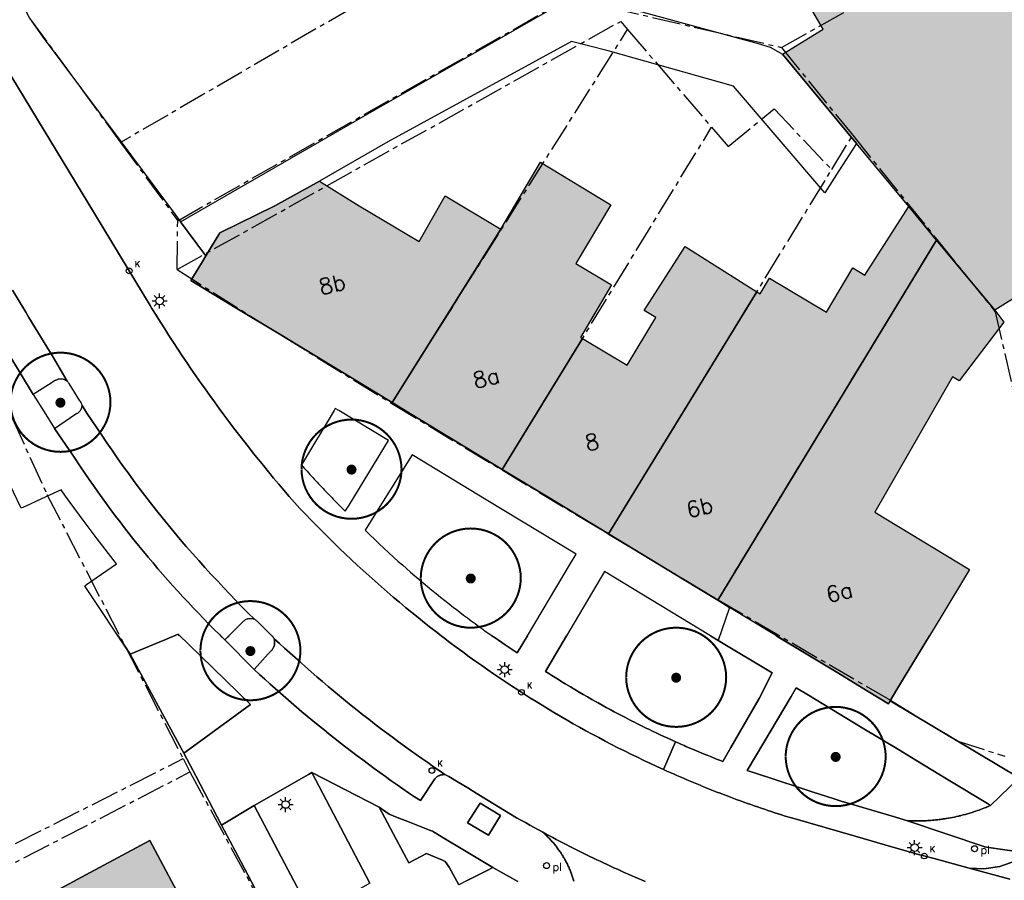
# Model space of a CAD drawing. Header units: metres. Extents: x 202952 to 203755, y 348879 to 349702.
# Tile 39 of 82: x 203237 to 203286, y 349448 to 349491. Entities that reach past the tile are written whole.
import ezdxf
from ezdxf.enums import TextEntityAlignment as Align

# ---------------------------------------------------------------- set-up
doc = ezdxf.new("R2010")
doc.units = ezdxf.units.M
doc.linetypes.add('1-200 CENTER', pattern=[4.28625, 2.8575, -0.47625, 0.47625, -0.47625])
for name, color, linetype in [('bgt.onbegroeidterreindeel', 252, 'Continuous'), ('PH-BEST-BEBOUWING', 1, 'Continuous'), ('PH-BEST-BEBOUWING-ARCERING', 254, 'Continuous'), ('PH-BEST-BEGROEIIING', 252, 'Continuous'), ('PH-BEST-HUISNUMMER', 7, 'Continuous'), ('PH-BEST-KADASTRALE-GRENS', 240, '1-200 CENTER'), ('PH-BEST-KOLK', 8, 'Continuous'), ('PH-BEST-LICHTMAST-HANDHAVENB', 6, 'Continuous'), ('PH-BEST-PAAL', 6, 'Continuous'), ('PH-BEST-WEGDEEL', 253, 'Continuous'), ('PH-INM-BOOM-HANDHAVEN', 96, 'Continuous')]:
    doc.layers.add(name, color=color, linetype=linetype)
doc.styles.add('RDL_MAATVOERING', font='romans.shx')
doc.styles.add('ROMANS', font='romans.shx')

# ---------------------------------------------------------------- blocks, each defined once
blk = doc.blocks.new('*U18')
blk.add_circle((0, 0), 0.142)
at = {"ltscale": 0.05, "style": 'ROMANS'}
blk.add_text('K', height=0.3, dxfattribs=at).set_placement((0.277, 0.195))
blk = doc.blocks.new('Afzetpaal')
blk.add_circle((0, 0), 0.15)
at = {"style": 'RDL_MAATVOERING'}
blk.add_text('pl', height=0.4, dxfattribs=at).set_placement((0.302, -0.254))
blk = doc.blocks.new('Lichtmast 2')
at = {"flags": 128}
for points in [[(-0.5, 0), (-0.25, 0)], [(-0.354, 0.354), (-0.177, 0.177)], [(0, 0.25), (0, 0.5)], [(0.177, 0.177), (0.354, 0.354)], [(0.25, 0), (0.5, 0)], [(-0.354, -0.354), (-0.177, -0.177)], [(0, -0.5), (0, -0.25)], [(0.177, -0.177), (0.354, -0.354)]]:
    blk.add_lwpolyline(points, dxfattribs=at)
blk.add_circle((0, 0), 0.25)
blk = doc.blocks.new('*U15')
at = {"const_width": 0.1}
blk.add_lwpolyline([(-2.5, 0.004, 0.990403), (2.5, 0.03, 0.990403), (-2.5, 0.018)], format="xyb", dxfattribs=at)
at = {"linetype": 'Continuous', "const_width": 0.25}
blk.add_lwpolyline([(-0.125, 0, 1), (0.125, 0, 1)], format="xyb", close=True, dxfattribs=at)

msp = doc.modelspace()

# ---------------------------------------------------------------- hatches: boundary and pattern name
at = {"layer": 'PH-BEST-BEBOUWING-ARCERING'}
for points in [[(203278.607, 349484.593), (203274.903, 349489.058), (203276.939, 349490.322), (203273.662, 349495.922), (203272.496, 349497.914), (203281.234, 349503.066), (203285.692, 349495.755), (203293.706, 349485.925), (203296.053, 349483.045), (203293.081, 349481.179), (203293.189, 349481.07), (203289.248, 349478.601), (203285.517, 349476.263), (203282.61, 349479.768), (203281.217, 349481.446)], [(203260.908, 349468.307), (203256.323, 349471.09), (203255.404, 349471.648), (203260.837, 349480.323), (203262.824, 349483.672), (203266.33, 349481.533), (203264.587, 349478.597), (203266.37, 349477.539), (203264.81, 349474.911), (203264.91, 349474.852)], [(203255.404, 349471.648), (203249.83, 349475.03), (203247.564, 349476.405), (203245.341, 349477.753), (203245.866, 349478.619), (203246.09, 349478.988), (203246.783, 349480.131), (203249.54, 349481.486), (203251.769, 349482.718), (203253.747, 349481.478), (203256.747, 349479.697), (203258.058, 349481.991), (203260.837, 349480.323)], [(203271.674, 349461.774), (203270, 349462.79), (203266.221, 349465.083), (203273.627, 349477.182), (203273.79, 349477.079), (203274.257, 349477.865), (203277.104, 349476.165), (203278.419, 349478.381), (203279.03, 349478.026), (203281.217, 349481.446), (203282.61, 349479.768)], [(203266.221, 349465.083), (203263.201, 349466.916), (203260.908, 349468.307), (203264.91, 349474.852), (203267.155, 349473.519), (203268.575, 349475.911), (203267.989, 349476.259), (203270.041, 349479.445), (203273.627, 349477.182)], [(203272.264, 349461.416), (203271.674, 349461.774), (203282.61, 349479.768), (203285.517, 349476.263), (203285.968, 349475.672), (203283.739, 349472.741), (203283.404, 349472.944), (203279.522, 349466.172), (203284.26, 349463.3), (203282.826, 349460.933), (203281.195, 349458.241), (203280.628, 349457.306), (203280.288, 349456.745), (203280.2, 349456.6), (203279.189, 349457.214), (203277.586, 349458.186)]]:
    msp.add_hatch(color=256, dxfattribs=at).paths.add_polyline_path(points)
msp.add_hatch(color=256, dxfattribs=at).paths.add_polyline_path([(203246.048, 349441.974), (203239.875, 349438.682), (203237.629, 349437.507), (203237.101, 349437.231), (203236.749, 349437.047), (203233.884, 349435.549), (203232.819, 349434.992), (203231.945, 349434.535), (203230.045, 349433.541), (203228.17, 349437.115), (203232.77, 349439.52), (203233.812, 349440.066), (203234.392, 349440.369), (203232.592, 349443.89), (203229.125, 349442.118), (203227.623, 349445.05), (203232.756, 349447.67), (203233.784, 349445.654), (203234.251, 349444.738), (203234.323, 349444.606), (203235.85, 349445.455), (203235.703, 349445.733), (203236.314, 349446.049), (203238, 349446.92), (203240.309, 349448.16), (203243.29, 349449.76), (203245.314, 349445.986), (203245.51, 349445.62), (203245.295, 349445.505), (203244.41, 349445.03), (203245.218, 349443.523)], flags=17)

# ---------------------------------------------------------------- linework, layer by layer
at = {"layer": 'bgt.onbegroeidterreindeel'}
for points in [[(203241.702, 349460), (203242.315, 349459.079), (203244.987, 349454.127), (203245.587, 349452.988), (203246.88, 349450.536), (203247.862, 349448.672), (203249.562, 349445.447), (203255.29, 349434.578), (203251.608, 349431.604), (203248.006, 349438.323), (203246.811, 349440.552), (203246.048, 349441.974), (203245.218, 349443.523), (203244.41, 349445.03), (203245.295, 349445.505), (203245.51, 349445.62), (203245.314, 349445.986), (203243.29, 349449.76), (203240.309, 349448.16), (203238, 349446.92), (203236.314, 349446.049)], [(203294.162, 349460), (203293.519, 349459.385), (203292.505, 349458.414), (203292.12, 349458.046), (203291.323, 349457.283), (203290.511, 349456.505), (203289.987, 349456.004), (203287.829, 349453.938), (203286.732, 349452.891), (203280.288, 349456.745), (203280.628, 349457.306), (203281.195, 349458.241), (203282.261, 349460)]]:
    msp.add_lwpolyline(points, dxfattribs=at)
at = {"layer": 'PH-BEST-BEBOUWING'}
for points in [[(203278.607, 349484.593), (203274.903, 349489.058), (203276.939, 349490.322), (203273.662, 349495.922), (203272.496, 349497.914), (203281.234, 349503.066), (203285.692, 349495.755), (203293.706, 349485.925), (203296.053, 349483.045), (203293.081, 349481.179), (203293.189, 349481.07), (203289.248, 349478.601), (203285.517, 349476.263), (203282.61, 349479.768), (203281.217, 349481.446), (203278.607, 349484.593)], [(203260.908, 349468.307), (203256.323, 349471.09), (203255.404, 349471.648), (203260.837, 349480.323), (203262.824, 349483.672), (203266.33, 349481.533), (203264.587, 349478.597), (203266.37, 349477.539), (203264.81, 349474.911), (203264.91, 349474.852), (203260.908, 349468.307)], [(203255.404, 349471.648), (203249.83, 349475.03), (203247.564, 349476.405), (203245.341, 349477.753), (203245.866, 349478.619), (203246.09, 349478.988), (203246.783, 349480.131), (203249.54, 349481.486), (203251.769, 349482.718), (203253.747, 349481.478), (203256.747, 349479.697), (203258.058, 349481.991), (203260.837, 349480.323), (203255.404, 349471.648)], [(203271.674, 349461.774), (203270, 349462.79), (203266.221, 349465.083), (203273.627, 349477.182), (203273.79, 349477.079), (203274.257, 349477.865), (203277.104, 349476.165), (203278.419, 349478.381), (203279.03, 349478.026), (203281.217, 349481.446), (203282.61, 349479.768), (203271.674, 349461.774)], [(203266.221, 349465.083), (203263.201, 349466.916), (203260.908, 349468.307), (203264.91, 349474.852), (203267.155, 349473.519), (203268.575, 349475.911), (203267.989, 349476.259), (203270.041, 349479.445), (203273.627, 349477.182), (203266.221, 349465.083)], [(203272.264, 349461.416), (203271.674, 349461.774), (203282.61, 349479.768), (203285.517, 349476.263), (203285.968, 349475.672), (203283.739, 349472.741), (203283.404, 349472.944), (203279.522, 349466.172), (203284.26, 349463.3), (203282.826, 349460.933), (203281.195, 349458.241), (203280.628, 349457.306), (203280.288, 349456.745), (203280.2, 349456.6), (203279.189, 349457.214), (203277.586, 349458.186), (203272.264, 349461.416)]]:
    msp.add_lwpolyline(points, close=True, dxfattribs=at)
msp.add_lwpolyline([(203236.314, 349446.049), (203238, 349446.92), (203240.309, 349448.16), (203243.29, 349449.76), (203245.314, 349445.986), (203245.51, 349445.62), (203245.295, 349445.505), (203244.41, 349445.03), (203245.218, 349443.523), (203246.048, 349441.974), (203246.048, 349441.974), (203239.875, 349438.682), (203237.629, 349437.507), (203237.101, 349437.231), (203236.749, 349437.047)], dxfattribs=at)
at = {"layer": 'PH-BEST-BEGROEIIING'}
for points in [[(203242.315, 349459.079), (203244.036, 349459.792), (203244.706, 349460.07), (203245.822, 349458.989), (203248.329, 349456.561), (203245.651, 349454.61), (203244.987, 349454.127), (203242.315, 349459.079)], [(203281.164, 349450.749), (203280.347, 349450.989), (203279.652, 349451.194), (203278.648, 349451.49), (203277.849, 349451.725), (203277.487, 349451.843), (203276.398, 349452.199), (203276.045, 349452.314), (203274.327, 349452.875), (203273.152, 349453.259), (203273.979, 349454.656), (203275.346, 349456.967), (203275.6, 349457.396), (203276.217, 349457.023), (203278.895, 349455.401), (203280.704, 349454.306), (203281.575, 349453.778), (203283.188, 349452.801), (203285.153, 349451.612), (203285.312, 349451.515), (203285.255, 349451.49), (203285.197, 349451.466), (203285.14, 349451.442), (203285.082, 349451.418), (203285.024, 349451.395), (203284.966, 349451.372), (203284.889, 349451.343), (203284.812, 349451.314), (203284.735, 349451.286), (203284.658, 349451.258), (203284.58, 349451.231), (203284.502, 349451.205), (203284.389, 349451.169), (203284.276, 349451.134), (203284.163, 349451.101), (203284.049, 349451.069), (203283.935, 349451.038), (203283.82, 349451.009), (203283.8, 349451.004), (203283.78, 349450.999), (203283.76, 349450.994), (203283.74, 349450.989), (203283.719, 349450.985), (203283.699, 349450.98), (203283.602, 349450.958), (203283.505, 349450.937), (203283.408, 349450.917), (203283.311, 349450.898), (203283.213, 349450.881), (203283.115, 349450.864), (203283.073, 349450.857), (203283.031, 349450.851), (203282.989, 349450.844), (203282.947, 349450.838), (203282.904, 349450.831), (203282.862, 349450.825), (203282.8, 349450.817), (203282.737, 349450.809), (203282.675, 349450.802), (203282.613, 349450.795), (203282.55, 349450.788), (203282.488, 349450.782), (203282.409, 349450.775), (203282.331, 349450.768), (203282.252, 349450.762), (203282.173, 349450.757), (203282.094, 349450.752), (203282.015, 349450.748), (203281.871, 349450.743), (203281.753, 349450.74), (203281.635, 349450.739), (203281.517, 349450.739), (203281.399, 349450.741), (203281.282, 349450.744), (203281.164, 349450.749)], [(203254.292, 349447.628), (203253.381, 349447.112), (203253.222, 349446.095), (203253.276, 349445.784), (203253.753, 349444.907), (203252.398, 349444.13), (203250.189, 349448.318), (203248.504, 349451.512), (203251.226, 349453.063), (203251.388, 349453.156), (203254.292, 349447.628)], [(203257.272, 349450.283), (203257.415, 349450.227), (203257.991, 349449.883), (203259.015, 349449.27), (203260.018, 349448.67), (203260.435, 349448.421), (203260.111, 349448.255), (203259.157, 349447.765), (203258.731, 349447.546), (203258.255, 349448.427), (203258.054, 349448.713), (203257.916, 349448.773), (203257.125, 349449.117), (203256.231, 349448.64), (203255.733, 349449.577), (203254.748, 349451.428), (203255.247, 349451.075), (203255.651, 349450.917), (203256.188, 349450.707), (203257.272, 349450.283)], [(203260.809, 349451.006), (203260.221, 349450.032), (203259.164, 349450.647), (203259.807, 349451.621), (203260.809, 349451.006)]]:
    msp.add_lwpolyline(points, close=True, dxfattribs=at)
for points in [[(203249.388, 349460), (203249.393, 349459.995), (203249.414, 349459.973), (203249.435, 349459.949), (203249.454, 349459.925), (203249.472, 349459.9), (203249.489, 349459.874), (203249.505, 349459.847), (203249.511, 349459.822), (203249.516, 349459.796), (203249.52, 349459.771), (203249.523, 349459.745), (203249.526, 349459.72), (203249.528, 349459.694), (203249.53, 349459.672), (203249.53, 349459.649), (203249.53, 349459.627), (203249.529, 349459.605), (203249.527, 349459.583), (203249.524, 349459.561), (203249.519, 349459.54), (203249.514, 349459.519), (203249.508, 349459.498), (203249.502, 349459.477), (203249.495, 349459.457), (203249.487, 349459.437), (203249.474, 349459.413), (203249.459, 349459.389), (203249.445, 349459.366), (203249.43, 349459.343), (203249.414, 349459.32), (203249.398, 349459.297), (203249.21, 349459.086), (203248.513, 349458.302), (203247.045, 349459.79), (203247.252, 349460)], [(203262.164, 349460), (203261.651, 349459.14), (203261.552, 349459.205), (203261.453, 349459.271), (203261.354, 349459.337), (203261.255, 349459.403), (203261.157, 349459.469), (203261.058, 349459.536), (203260.887, 349459.653), (203260.716, 349459.77), (203260.546, 349459.888), (203260.386, 349460)], [(203271.314, 349460), (203271.702, 349459.765), (203274.387, 349458.138), (203273.742, 349456.863), (203272.323, 349454.406), (203271.924, 349453.714), (203271.77, 349453.774), (203271.615, 349453.835), (203271.461, 349453.896), (203271.307, 349453.958), (203271.153, 349454.02), (203270.999, 349454.082), (203270.619, 349454.24), (203270.081, 349454.469), (203269.995, 349454.506), (203269.908, 349454.544), (203269.822, 349454.582), (203269.736, 349454.62), (203269.65, 349454.658), (203269.564, 349454.697), (203269.53, 349454.712), (203269.497, 349454.727), (203269.463, 349454.742), (203269.43, 349454.757), (203269.396, 349454.773), (203269.363, 349454.788), (203269.172, 349454.875), (203268.981, 349454.962), (203268.791, 349455.051), (203268.601, 349455.14), (203268.411, 349455.231), (203268.222, 349455.322), (203268.124, 349455.369), (203268.027, 349455.417), (203267.929, 349455.465), (203267.832, 349455.513), (203267.734, 349455.561), (203267.637, 349455.61), (203267.514, 349455.672), (203267.391, 349455.734), (203267.268, 349455.797), (203267.145, 349455.86), (203267.023, 349455.923), (203266.9, 349455.987), (203266.698, 349456.093), (203266.497, 349456.2), (203266.296, 349456.308), (203266.096, 349456.417), (203265.896, 349456.526), (203265.696, 349456.637), (203265.598, 349456.692), (203265.383, 349456.813), (203265.169, 349456.936), (203264.955, 349457.059), (203264.742, 349457.184), (203264.53, 349457.309), (203264.318, 349457.436), (203264.052, 349457.597), (203263.886, 349457.699), (203263.72, 349457.802), (203263.555, 349457.905), (203263.39, 349458.009), (203263.225, 349458.113), (203263.061, 349458.218), (203264.118, 349460)]]:
    msp.add_lwpolyline(points, dxfattribs=at)
at = {"layer": 'PH-BEST-KADASTRALE-GRENS', "ltscale": 0.5}
for p, q in [((203274.865, 349489.4), (203285.959, 349495.659)), ((203253.448, 349491.401), (203241.828, 349484.647)), ((203255.379, 349471.608), (203267.168, 349490.3)), ((203267.168, 349490.3), (203271.364, 349485.408)), ((203274.865, 349489.4), (203278.418, 349485.008)), ((203260.893, 349468.282), (203271.364, 349485.408)), ((203277.369, 349483.295), (203278.418, 349485.008)), ((203278.418, 349485.008), (203282.63, 349479.801)), ((203241.828, 349484.647), (203244.685, 349480.738)), ((203266.22, 349465.081), (203277.369, 349483.295)), ((203244.652, 349478.297), (203244.685, 349480.738)), ((203271.687, 349461.795), (203282.63, 349479.801)), ((203255.379, 349471.608), (203260.893, 349468.282)), ((203260.893, 349468.282), (203266.22, 349465.081)), ((203266.22, 349465.081), (203271.687, 349461.795)), ((203244.955, 349453.856), (203245.294, 349453.188)), ((203216.059, 349438.062), (203245.294, 349453.188)), ((203245.294, 349453.188), (203250.173, 349444.204))]:
    msp.add_line(p, q, dxfattribs=at)
for points in [[(203233.109, 349498.768), (203233.805, 349497.563), (203237.28, 349490.87), (203241.828, 349484.647)], [(203244.685, 349480.738), (203264.234, 349491.877), (203274.865, 349489.4)], [(203244.652, 349478.297), (203266.828, 349490.705), (203267.168, 349490.3)], [(203271.364, 349485.408), (203272.19, 349484.442), (203274.486, 349486.329), (203277.369, 349483.295)], [(203282.63, 349479.801), (203285.546, 349476.194), (203290.132, 349455.932)], [(203244.652, 349478.297), (203249.83, 349475.03), (203255.379, 349471.608)], [(203234.056, 349474.353), (203234.628, 349474.764), (203238.147, 349467.062), (203244.955, 349453.856)], [(203271.687, 349461.795), (203280.307, 349456.769), (203283.622, 349454.744), (203286.024, 349453.975)], [(203271.687, 349461.795), (203280.307, 349456.769), (203283.622, 349454.744), (203286.024, 349453.975)], [(203215.699, 349438.849), (203227.623, 349445.05), (203232.756, 349447.67), (203244.955, 349453.856)]]:
    msp.add_lwpolyline(points, dxfattribs=at)
at = {"layer": 'PH-BEST-WEGDEEL'}
for points in [[(203244.778, 349460), (203244.706, 349460.07), (203244.036, 349459.792), (203242.315, 349459.079), (203240.1, 349462.408), (203240.044, 349462.492), (203240.133, 349462.554), (203241.626, 349463.586), (203240.663, 349464.845), (203240.006, 349465.704), (203239.081, 349466.979), (203238.857, 349467.288), (203237.661, 349466.734), (203237.237, 349466.538), (203236.866, 349466.366), (203236.473, 349467.172), (203233.334, 349473.705), (203234.361, 349474.326), (203234.272, 349474.473), (203233.845, 349475.176), (203231.986, 349478.235), (203224.833, 349490.007), (203221.988, 349494.688)], [(203257.845, 349460), (203257.646, 349460.153), (203257.328, 349460.4), (203257.012, 349460.65), (203256.698, 349460.901), (203256.386, 349461.155), (203256.075, 349461.41), (203255.766, 349461.668), (203255.459, 349461.928), (203255.154, 349462.19), (203254.85, 349462.454), (203254.548, 349462.72), (203254.248, 349462.989), (203253.95, 349463.259), (203253.654, 349463.531), (203253.359, 349463.806), (203253.067, 349464.082), (203252.776, 349464.36), (203252.488, 349464.641), (203252.201, 349464.923), (203251.916, 349465.207), (203251.633, 349465.493), (203251.352, 349465.781), (203251.073, 349466.071), (203250.796, 349466.363), (203250.521, 349466.657), (203250.258, 349466.96), (203249.996, 349467.265), (203249.736, 349467.571), (203249.478, 349467.879), (203249.222, 349468.188), (203248.967, 349468.499), (203248.714, 349468.811), (203248.463, 349469.124), (203248.214, 349469.439), (203247.966, 349469.755), (203247.72, 349470.073), (203247.476, 349470.392), (203247.234, 349470.712), (203246.994, 349471.034), (203246.755, 349471.357), (203246.518, 349471.681), (203246.283, 349472.006), (203246.049, 349472.333), (203245.818, 349472.661), (203245.589, 349472.991), (203245.361, 349473.322), (203245.135, 349473.654), (203244.911, 349473.988), (203244.688, 349474.322), (203244.468, 349474.658), (203244.249, 349474.995), (203244.033, 349475.333), (203243.818, 349475.672), (203243.606, 349476.013), (203243.395, 349476.355), (203243.302, 349476.508), (203241.824, 349478.947), (203240.521, 349481.096), (203233.2, 349493.173)], [(203233.2, 349493.173), (203240.521, 349481.096), (203241.824, 349478.947), (203243.302, 349476.508), (203243.395, 349476.355), (203243.606, 349476.013), (203243.818, 349475.672), (203244.033, 349475.333), (203244.249, 349474.995), (203244.468, 349474.658), (203244.688, 349474.322), (203244.911, 349473.988), (203245.135, 349473.654), (203245.361, 349473.322), (203245.589, 349472.991), (203245.818, 349472.661), (203246.049, 349472.333), (203246.283, 349472.006), (203246.518, 349471.681), (203246.755, 349471.357), (203246.994, 349471.034), (203247.234, 349470.712), (203247.476, 349470.392), (203247.72, 349470.073), (203247.966, 349469.755), (203248.214, 349469.439), (203248.463, 349469.124), (203248.714, 349468.811), (203248.967, 349468.499), (203249.222, 349468.188), (203249.478, 349467.879), (203249.736, 349467.571), (203249.996, 349467.265), (203250.258, 349466.96), (203250.521, 349466.657), (203250.796, 349466.363), (203251.073, 349466.071), (203251.352, 349465.781), (203251.633, 349465.493), (203251.916, 349465.207), (203252.201, 349464.923), (203252.488, 349464.641), (203252.776, 349464.36), (203253.067, 349464.082), (203253.359, 349463.806), (203253.654, 349463.531), (203253.95, 349463.259), (203254.248, 349462.989), (203254.548, 349462.72), (203254.85, 349462.454), (203255.154, 349462.19), (203255.459, 349461.928), (203255.766, 349461.668), (203256.075, 349461.41), (203256.386, 349461.155), (203256.698, 349460.901), (203257.012, 349460.65), (203257.328, 349460.4), (203257.646, 349460.153), (203257.845, 349460)], [(203266.239, 349491.629), (203273.694, 349489.591), (203274.293, 349489.421), (203274.903, 349489.058), (203278.607, 349484.593), (203277.732, 349483.23), (203277.025, 349482.129), (203272.462, 349487.458), (203266.203, 349489.224), (203264.366, 349489.694), (203255.179, 349484.687), (203251.769, 349482.718), (203249.54, 349481.486), (203246.783, 349480.131), (203246.09, 349478.988), (203245.646, 349479.584), (203244.827, 349480.683), (203244.827, 349480.683), (203254.624, 349486.328), (203264.489, 349491.986)], [(203237.28, 349490.87), (203237.917, 349489.958), (203241.837, 349484.697), (203244.558, 349481.044), (203244.827, 349480.683), (203245.646, 349479.584), (203246.09, 349478.988), (203245.866, 349478.619), (203245.341, 349477.753), (203247.564, 349476.405), (203249.83, 349475.03), (203255.404, 349471.648), (203256.323, 349471.09), (203260.908, 349468.307), (203263.201, 349466.916), (203266.221, 349465.083), (203270, 349462.79), (203271.674, 349461.774), (203272.264, 349461.416), (203271.702, 349459.765), (203266.021, 349463.209), (203264.118, 349460)], [(203236.42, 349477.266), (203237.093, 349476.163), (203237.247, 349475.91), (203238.459, 349473.924), (203239.152, 349472.723), (203239.135, 349472.735), (203239.118, 349472.747), (203239.1, 349472.758), (203239.082, 349472.768), (203239.063, 349472.777), (203239.044, 349472.786), (203239.028, 349472.792), (203239.012, 349472.798), (203238.996, 349472.803), (203238.979, 349472.808), (203238.963, 349472.813), (203238.946, 349472.817), (203238.922, 349472.82), (203238.897, 349472.822), (203238.873, 349472.824), (203238.848, 349472.825), (203238.824, 349472.826), (203238.799, 349472.827), (203238.778, 349472.825), (203238.758, 349472.822), (203238.737, 349472.818), (203238.717, 349472.813), (203238.697, 349472.808), (203238.677, 349472.802), (203238.657, 349472.795), (203238.638, 349472.787), (203238.619, 349472.778), (203238.6, 349472.769), (203238.582, 349472.759), (203238.564, 349472.748), (203238.229, 349472.536), (203237.468, 349472.055), (203235.601, 349475.115)], [(203249.388, 349460), (203248.65, 349460.73), (203248.629, 349460.747), (203248.608, 349460.764), (203248.586, 349460.779), (203248.564, 349460.794), (203248.541, 349460.807), (203248.517, 349460.82), (203248.205, 349461.13), (203247.896, 349461.443), (203247.589, 349461.758), (203247.285, 349462.076), (203246.983, 349462.396), (203246.684, 349462.718), (203246.364, 349463.061), (203246.048, 349463.406), (203245.734, 349463.754), (203245.423, 349464.105), (203245.115, 349464.459), (203244.81, 349464.815), (203244.508, 349465.174), (203244.209, 349465.535), (203243.913, 349465.899), (203243.62, 349466.265), (203243.331, 349466.634), (203243.045, 349467.005), (203242.762, 349467.379), (203242.482, 349467.755), (203242.205, 349468.133), (203241.931, 349468.514), (203241.661, 349468.897), (203241.394, 349469.282), (203241.139, 349469.647), (203240.887, 349470.015), (203240.638, 349470.384), (203240.392, 349470.755), (203240.148, 349471.128), (203239.908, 349471.503), (203239.904, 349471.527), (203239.898, 349471.551), (203239.891, 349471.574), (203239.883, 349471.597), (203239.873, 349471.619), (203239.862, 349471.64), (203239.851, 349471.657), (203239.84, 349471.673), (203239.83, 349471.69), (203239.82, 349471.707), (203239.81, 349471.724), (203239.8, 349471.741), (203239.26, 349472.601), (203239.243, 349472.622), (203239.226, 349472.643), (203239.208, 349472.664), (203239.19, 349472.684), (203239.171, 349472.704), (203239.152, 349472.723), (203238.459, 349473.924), (203237.247, 349475.91), (203237.093, 349476.163), (203236.42, 349477.266)], [(203235.601, 349475.115), (203237.468, 349472.055), (203238.007, 349471.191), (203238.531, 349470.351), (203239.47, 349468.965), (203239.831, 349468.432), (203240.041, 349468.121), (203240.253, 349467.811), (203240.468, 349467.502), (203240.685, 349467.195), (203240.904, 349466.889), (203241.125, 349466.585), (203241.348, 349466.282), (203241.574, 349465.981), (203241.801, 349465.682), (203242.031, 349465.384), (203242.262, 349465.088), (203242.496, 349464.794), (203242.732, 349464.501), (203242.97, 349464.21), (203243.21, 349463.921), (203243.452, 349463.633), (203243.695, 349463.347), (203243.941, 349463.062), (203244.189, 349462.78), (203244.439, 349462.499), (203244.691, 349462.22), (203244.945, 349461.943), (203245.201, 349461.667), (203245.459, 349461.393), (203245.718, 349461.121), (203245.98, 349460.851), (203246.243, 349460.583), (203246.508, 349460.317), (203246.776, 349460.052), (203246.829, 349460)], [(203262.164, 349460), (203264.317, 349463.613), (203264.594, 349464.078), (203260.101, 349466.795), (203256.395, 349469.036), (203254.871, 349466.591), (203254.048, 349465.27), (203254.281, 349465.042), (203254.516, 349464.816), (203254.753, 349464.592), (203254.991, 349464.369), (203255.231, 349464.148), (203255.472, 349463.928), (203255.707, 349463.716), (203255.911, 349463.535), (203256.116, 349463.354), (203256.322, 349463.175), (203256.529, 349462.997), (203256.737, 349462.819), (203256.946, 349462.643), (203257.17, 349462.456), (203257.384, 349462.279), (203257.599, 349462.104), (203257.815, 349461.93), (203258.032, 349461.757), (203258.25, 349461.585), (203258.469, 349461.415), (203258.594, 349461.319), (203258.783, 349461.174), (203258.973, 349461.03), (203259.163, 349460.887), (203259.354, 349460.745), (203259.546, 349460.603), (203259.738, 349460.463), (203259.788, 349460.427), (203259.838, 349460.39), (203259.888, 349460.354), (203259.938, 349460.318), (203259.988, 349460.283), (203260.038, 349460.247), (203260.207, 349460.127), (203260.376, 349460.007), (203260.386, 349460)], [(203261.676, 349447.712), (203260.435, 349448.421), (203260.018, 349448.67), (203259.015, 349449.27), (203257.991, 349449.883), (203257.415, 349450.227), (203257.272, 349450.283), (203256.188, 349450.707), (203255.651, 349450.917), (203255.247, 349451.075), (203254.748, 349451.428), (203251.388, 349453.156), (203251.226, 349453.063), (203248.504, 349451.512), (203246.88, 349450.536), (203245.587, 349452.988), (203244.987, 349454.127), (203245.651, 349454.61), (203248.329, 349456.561), (203245.822, 349458.989), (203244.706, 349460.07), (203244.036, 349459.792), (203242.315, 349459.079), (203241.702, 349460)], [(203246.829, 349460), (203247.045, 349459.79), (203248.513, 349458.302), (203248.772, 349458.063), (203249.032, 349457.825), (203249.294, 349457.589), (203249.557, 349457.354), (203249.821, 349457.12), (203250.087, 349456.888), (203250.354, 349456.657), (203250.622, 349456.428), (203250.891, 349456.2), (203251.161, 349455.974), (203251.433, 349455.749), (203251.706, 349455.525), (203251.98, 349455.303), (203252.255, 349455.082), (203252.531, 349454.863), (203252.809, 349454.645), (203253.087, 349454.429), (203253.367, 349454.214), (203253.648, 349454.001), (203253.931, 349453.789), (203254.214, 349453.579), (203254.498, 349453.37), (203254.784, 349453.163), (203255.07, 349452.957), (203255.358, 349452.753), (203255.646, 349452.551), (203255.936, 349452.35), (203256.227, 349452.15), (203256.519, 349451.952), (203256.812, 349451.756), (203257.539, 349452.842), (203257.553, 349452.86), (203257.568, 349452.878), (203257.584, 349452.895), (203257.601, 349452.911), (203257.618, 349452.926), (203257.636, 349452.941), (203257.654, 349452.955), (203257.673, 349452.968), (203257.693, 349452.98), (203257.713, 349452.991), (203257.734, 349453.002), (203257.755, 349453.011), (203257.777, 349453.019), (203257.799, 349453.027), (203257.821, 349453.033), (203257.844, 349453.038), (203257.867, 349453.043), (203257.89, 349453.046), (203257.915, 349453.05), (203257.939, 349453.054), (203257.964, 349453.056), (203257.989, 349453.057), (203258.014, 349453.057), (203258.039, 349453.056), (203258.074, 349453.045), (203258.108, 349453.032), (203258.141, 349453.017), (203258.174, 349453.001), (203258.206, 349452.983), (203258.237, 349452.963), (203258.695, 349452.684), (203259.18, 349452.389), (203259.601, 349452.133), (203261.623, 349450.904), (203261.84, 349450.78), (203262.058, 349450.656), (203262.277, 349450.534), (203262.496, 349450.413), (203262.716, 349450.292), (203262.936, 349450.173), (203262.976, 349450.137), (203263.015, 349450.101), (203263.054, 349450.065), (203263.093, 349450.028), (203263.131, 349449.991), (203263.169, 349449.954), (203263.207, 349449.916), (203263.244, 349449.878), (203263.281, 349449.839), (203263.317, 349449.8), (203263.353, 349449.761), (203263.388, 349449.721), (203263.424, 349449.681), (203263.459, 349449.641), (203263.493, 349449.6), (203263.527, 349449.559), (203263.56, 349449.517), (203263.593, 349449.475), (203263.625, 349449.433), (203263.657, 349449.39), (203263.689, 349449.347), (203263.72, 349449.304), (203263.751, 349449.261), (203263.782, 349449.217), (203263.812, 349449.173), (203263.841, 349449.129), (203263.87, 349449.084), (203263.899, 349449.039), (203263.927, 349448.994), (203263.955, 349448.948), (203263.982, 349448.902), (203264.009, 349448.856), (203264.035, 349448.81), (203264.061, 349448.763), (203264.086, 349448.716), (203264.111, 349448.669), (203264.135, 349448.622), (203264.159, 349448.574), (203264.182, 349448.526), (203264.205, 349448.478), (203264.227, 349448.43), (203264.249, 349448.381), (203264.271, 349448.332), (203264.292, 349448.283), (203264.312, 349448.234), (203264.332, 349448.185), (203264.351, 349448.135), (203264.37, 349448.085), (203264.388, 349448.035), (203264.406, 349447.984), (203264.423, 349447.934), (203264.44, 349447.883), (203264.456, 349447.833), (203264.472, 349447.782), (203264.487, 349447.731)], [(203268.039, 349447.716), (203267.865, 349447.79), (203267.691, 349447.865), (203267.518, 349447.94), (203267.345, 349448.016), (203267.172, 349448.092), (203267, 349448.169), (203266.828, 349448.247), (203266.656, 349448.325), (203266.484, 349448.403), (203266.312, 349448.482), (203266.141, 349448.561), (203265.97, 349448.641), (203265.799, 349448.722), (203265.629, 349448.803), (203265.459, 349448.885), (203265.289, 349448.967), (203265.119, 349449.05), (203264.949, 349449.133), (203264.78, 349449.217), (203264.611, 349449.301), (203264.442, 349449.386), (203264.274, 349449.471), (203264.106, 349449.557), (203263.938, 349449.643), (203263.77, 349449.73), (203263.603, 349449.818), (203263.436, 349449.906), (203263.269, 349449.995), (203263.102, 349450.084), (203262.936, 349450.173), (203262.716, 349450.292), (203262.496, 349450.413), (203262.277, 349450.534), (203262.058, 349450.656), (203261.84, 349450.78), (203261.623, 349450.904), (203259.601, 349452.133), (203259.18, 349452.389), (203258.695, 349452.684), (203258.237, 349452.963), (203258.206, 349452.983), (203258.174, 349453.001), (203258.141, 349453.017), (203258.108, 349453.032), (203258.074, 349453.045), (203258.039, 349453.056), (203257.751, 349453.254), (203257.464, 349453.453), (203257.178, 349453.654), (203256.893, 349453.856), (203256.61, 349454.06), (203256.327, 349454.266), (203256.024, 349454.483), (203255.722, 349454.702), (203255.421, 349454.922), (203255.122, 349455.144), (203254.824, 349455.368), (203254.527, 349455.594), (203254.232, 349455.822), (203253.938, 349456.051), (203253.646, 349456.282), (203253.355, 349456.515), (203253.065, 349456.75), (203252.777, 349456.987), (203252.49, 349457.225), (203252.205, 349457.465), (203251.921, 349457.707), (203251.639, 349457.951), (203251.358, 349458.196), (203251.079, 349458.443), (203250.813, 349458.673), (203250.549, 349458.905), (203250.286, 349459.138), (203250.024, 349459.373), (203249.764, 349459.609), (203249.505, 349459.847), (203249.489, 349459.874), (203249.472, 349459.9), (203249.454, 349459.925), (203249.435, 349459.949), (203249.414, 349459.973), (203249.393, 349459.995), (203249.388, 349460)], [(203264.118, 349460), (203263.061, 349458.218), (203263.225, 349458.113), (203263.39, 349458.009), (203263.555, 349457.905), (203263.72, 349457.802), (203263.886, 349457.699), (203264.052, 349457.597), (203264.318, 349457.436), (203264.53, 349457.309), (203264.742, 349457.184), (203264.955, 349457.059), (203265.169, 349456.936), (203265.383, 349456.813), (203265.598, 349456.692), (203265.696, 349456.637), (203265.896, 349456.526), (203266.096, 349456.417), (203266.296, 349456.308), (203266.497, 349456.2), (203266.698, 349456.093), (203266.9, 349455.987), (203267.023, 349455.923), (203267.145, 349455.86), (203267.268, 349455.797), (203267.391, 349455.734), (203267.514, 349455.672), (203267.637, 349455.61), (203267.734, 349455.561), (203267.832, 349455.513), (203267.929, 349455.465), (203268.027, 349455.417), (203268.124, 349455.369), (203268.222, 349455.322), (203268.411, 349455.231), (203268.601, 349455.14), (203268.791, 349455.051), (203268.981, 349454.962), (203269.172, 349454.875), (203269.363, 349454.788), (203269.396, 349454.773), (203269.43, 349454.757), (203269.463, 349454.742), (203269.497, 349454.727), (203269.53, 349454.712), (203269.564, 349454.697), (203268.966, 349453.308), (203268.637, 349453.458), (203268.309, 349453.61), (203267.982, 349453.764), (203267.656, 349453.92), (203267.331, 349454.079), (203267.007, 349454.24), (203266.684, 349454.403), (203266.363, 349454.568), (203266.042, 349454.735), (203265.723, 349454.904), (203265.404, 349455.075), (203265.087, 349455.248), (203264.771, 349455.424), (203264.456, 349455.601), (203264.142, 349455.781), (203263.829, 349455.963), (203263.518, 349456.146), (203263.208, 349456.332), (203262.899, 349456.52), (203262.591, 349456.709), (203262.285, 349456.901), (203261.98, 349457.095), (203261.676, 349457.291), (203261.374, 349457.489), (203261.073, 349457.689), (203260.773, 349457.89), (203260.474, 349458.094), (203260.177, 349458.3), (203259.881, 349458.507), (203259.586, 349458.717), (203259.258, 349458.951), (203258.932, 349459.187), (203258.608, 349459.425), (203258.286, 349459.665), (203257.965, 349459.908), (203257.845, 349460)], [(203257.845, 349460), (203257.965, 349459.908), (203258.286, 349459.665), (203258.608, 349459.425), (203258.932, 349459.187), (203259.258, 349458.951), (203259.586, 349458.717), (203259.881, 349458.507), (203260.177, 349458.3), (203260.474, 349458.094), (203260.773, 349457.89), (203261.073, 349457.689), (203261.374, 349457.489), (203261.676, 349457.291), (203261.98, 349457.095), (203262.285, 349456.901), (203262.591, 349456.709), (203262.899, 349456.52), (203263.208, 349456.332), (203263.518, 349456.146), (203263.829, 349455.963), (203264.142, 349455.781), (203264.456, 349455.601), (203264.771, 349455.424), (203265.087, 349455.248), (203265.404, 349455.075), (203265.723, 349454.904), (203266.042, 349454.735), (203266.363, 349454.568), (203266.684, 349454.403), (203267.007, 349454.24), (203267.331, 349454.079), (203267.656, 349453.92), (203267.982, 349453.764), (203268.309, 349453.61), (203268.637, 349453.458), (203268.966, 349453.308), (203269.131, 349453.234), (203269.296, 349453.16), (203269.461, 349453.087), (203269.626, 349453.014), (203269.792, 349452.942), (203269.958, 349452.871), (203270.124, 349452.8), (203270.291, 349452.73), (203270.458, 349452.66), (203270.625, 349452.591), (203270.792, 349452.522), (203270.959, 349452.453), (203271.127, 349452.385), (203271.295, 349452.318), (203271.463, 349452.252), (203271.631, 349452.186), (203271.8, 349452.121), (203271.969, 349452.056), (203272.138, 349451.992), (203272.307, 349451.928), (203272.476, 349451.865), (203272.645, 349451.802), (203272.815, 349451.74), (203272.985, 349451.678), (203273.155, 349451.617), (203273.325, 349451.557), (203273.496, 349451.497), (203273.667, 349451.438), (203273.838, 349451.379), (203274.009, 349451.321), (203274.18, 349451.263), (203274.352, 349451.206), (203274.524, 349451.15), (203274.696, 349451.094), (203274.868, 349451.039), (203275.04, 349450.984), (203275.425, 349450.873), (203278.543, 349449.977), (203280.427, 349449.435), (203281.77, 349449.049), (203282.485, 349448.856), (203284.235, 349448.384), (203286.273, 349447.835)], [(203260.386, 349460), (203260.546, 349459.888), (203260.716, 349459.77), (203260.887, 349459.653), (203261.058, 349459.536), (203261.157, 349459.469), (203261.255, 349459.403), (203261.354, 349459.337), (203261.453, 349459.271), (203261.552, 349459.205), (203261.651, 349459.14), (203262.164, 349460)], [(203286.58, 349448.739), (203285.777, 349448.464), (203284.976, 349448.352), (203284.235, 349448.384), (203282.485, 349448.856), (203281.77, 349449.049), (203280.427, 349449.435), (203278.543, 349449.977), (203275.425, 349450.873), (203275.04, 349450.984), (203274.868, 349451.039), (203274.696, 349451.094), (203274.524, 349451.15), (203274.352, 349451.206), (203274.18, 349451.263), (203274.009, 349451.321), (203273.838, 349451.379), (203273.667, 349451.438), (203273.496, 349451.497), (203273.325, 349451.557), (203273.155, 349451.617), (203272.985, 349451.678), (203272.815, 349451.74), (203272.645, 349451.802), (203272.476, 349451.865), (203272.307, 349451.928), (203272.138, 349451.992), (203271.969, 349452.056), (203271.8, 349452.121), (203271.631, 349452.186), (203271.463, 349452.252), (203271.295, 349452.318), (203271.127, 349452.385), (203270.959, 349452.453), (203270.792, 349452.522), (203270.625, 349452.591), (203270.458, 349452.66), (203270.291, 349452.73), (203270.124, 349452.8), (203269.958, 349452.871), (203269.792, 349452.942), (203269.626, 349453.014), (203269.461, 349453.087), (203269.296, 349453.16), (203269.131, 349453.234), (203268.966, 349453.308), (203269.564, 349454.697), (203269.65, 349454.658), (203269.736, 349454.62), (203269.822, 349454.582), (203269.908, 349454.544), (203269.995, 349454.506), (203270.081, 349454.469), (203270.619, 349454.24), (203270.999, 349454.082), (203271.153, 349454.02), (203271.307, 349453.958), (203271.461, 349453.896), (203271.615, 349453.835), (203271.77, 349453.774), (203271.924, 349453.714), (203272.323, 349454.406), (203273.742, 349456.863), (203274.387, 349458.138), (203271.702, 349459.765), (203271.782, 349460)], [(203274.597, 349460), (203277.586, 349458.186), (203279.189, 349457.214), (203280.2, 349456.6), (203280.288, 349456.745), (203286.732, 349452.891), (203285.312, 349451.515), (203285.153, 349451.612), (203283.188, 349452.801), (203281.575, 349453.778), (203280.704, 349454.306), (203278.895, 349455.401), (203276.217, 349457.023), (203275.6, 349457.396), (203275.346, 349456.967), (203273.979, 349454.656), (203273.152, 349453.259), (203274.327, 349452.875), (203276.045, 349452.314), (203276.398, 349452.199), (203277.487, 349451.843), (203277.849, 349451.725), (203278.648, 349451.49), (203279.652, 349451.194), (203280.347, 349450.989), (203281.164, 349450.749), (203285.023, 349449.45), (203285.01, 349449.445), (203284.997, 349449.441), (203287.287, 349449.111)], [(203254.292, 349447.628), (203251.388, 349453.156), (203254.748, 349451.428), (203255.733, 349449.577), (203256.231, 349448.64), (203257.125, 349449.117), (203257.916, 349448.773), (203258.054, 349448.713), (203258.255, 349448.427), (203258.731, 349447.546)], [(203287.287, 349449.111), (203284.997, 349449.441), (203285.01, 349449.445), (203285.023, 349449.45), (203281.164, 349450.749), (203281.282, 349450.744), (203281.399, 349450.741), (203281.517, 349450.739), (203281.635, 349450.739), (203281.753, 349450.74), (203281.871, 349450.743), (203282.015, 349450.748), (203282.094, 349450.752), (203282.173, 349450.757), (203282.252, 349450.762), (203282.331, 349450.768), (203282.409, 349450.775), (203282.488, 349450.782), (203282.55, 349450.788), (203282.613, 349450.795), (203282.675, 349450.802), (203282.737, 349450.809), (203282.8, 349450.817), (203282.862, 349450.825), (203282.904, 349450.831), (203282.947, 349450.838), (203282.989, 349450.844), (203283.031, 349450.851), (203283.073, 349450.857), (203283.115, 349450.864), (203283.213, 349450.881), (203283.311, 349450.898), (203283.408, 349450.917), (203283.505, 349450.937), (203283.602, 349450.958), (203283.699, 349450.98), (203283.719, 349450.985), (203283.74, 349450.989), (203283.76, 349450.994), (203283.78, 349450.999), (203283.8, 349451.004), (203283.82, 349451.009), (203283.935, 349451.038), (203284.049, 349451.069), (203284.163, 349451.101), (203284.276, 349451.134), (203284.389, 349451.169), (203284.502, 349451.205), (203284.58, 349451.231), (203284.658, 349451.258), (203284.735, 349451.286), (203284.812, 349451.314), (203284.889, 349451.343), (203284.966, 349451.372), (203285.024, 349451.395), (203285.082, 349451.418), (203285.14, 349451.442), (203285.197, 349451.466), (203285.255, 349451.49), (203285.312, 349451.515), (203286.732, 349452.891)], [(203249.562, 349445.447), (203247.862, 349448.672), (203246.88, 349450.536), (203248.504, 349451.512), (203248.504, 349451.512), (203250.189, 349448.318), (203252.398, 349444.13)], [(203264.487, 349447.731), (203264.472, 349447.782), (203264.456, 349447.833), (203264.44, 349447.883), (203264.423, 349447.934), (203264.406, 349447.984), (203264.388, 349448.035), (203264.37, 349448.085), (203264.351, 349448.135), (203264.332, 349448.185), (203264.312, 349448.234), (203264.292, 349448.283), (203264.271, 349448.332), (203264.249, 349448.381), (203264.227, 349448.43), (203264.205, 349448.478), (203264.182, 349448.526), (203264.159, 349448.574), (203264.135, 349448.622), (203264.111, 349448.669), (203264.086, 349448.716), (203264.061, 349448.763), (203264.035, 349448.81), (203264.009, 349448.856), (203263.982, 349448.902), (203263.955, 349448.948), (203263.927, 349448.994), (203263.899, 349449.039), (203263.87, 349449.084), (203263.841, 349449.129), (203263.812, 349449.173), (203263.782, 349449.217), (203263.751, 349449.261), (203263.72, 349449.304), (203263.689, 349449.347), (203263.657, 349449.39), (203263.625, 349449.433), (203263.593, 349449.475), (203263.56, 349449.517), (203263.527, 349449.559), (203263.493, 349449.6), (203263.459, 349449.641), (203263.424, 349449.681), (203263.388, 349449.721), (203263.353, 349449.761), (203263.317, 349449.8), (203263.281, 349449.839), (203263.244, 349449.878), (203263.207, 349449.916), (203263.169, 349449.954), (203263.131, 349449.991), (203263.093, 349450.028), (203263.054, 349450.065), (203263.015, 349450.101), (203262.976, 349450.137), (203262.936, 349450.173), (203263.102, 349450.084), (203263.269, 349449.995), (203263.436, 349449.906), (203263.603, 349449.818), (203263.77, 349449.73), (203263.938, 349449.643), (203264.106, 349449.557), (203264.274, 349449.471), (203264.442, 349449.386), (203264.611, 349449.301), (203264.78, 349449.217), (203264.949, 349449.133), (203265.119, 349449.05), (203265.289, 349448.967), (203265.459, 349448.885), (203265.629, 349448.803), (203265.799, 349448.722), (203265.97, 349448.641), (203266.141, 349448.561), (203266.312, 349448.482), (203266.484, 349448.403), (203266.656, 349448.325), (203266.828, 349448.247), (203267, 349448.169), (203267.172, 349448.092), (203267.345, 349448.016), (203267.518, 349447.94), (203267.691, 349447.865), (203267.865, 349447.79), (203268.039, 349447.716)], [(203259.157, 349447.765), (203260.111, 349448.255), (203260.435, 349448.421), (203261.676, 349447.712)], [(203286.273, 349447.835), (203284.235, 349448.384), (203284.976, 349448.352), (203285.777, 349448.464), (203286.58, 349448.739)]]:
    msp.add_lwpolyline(points, dxfattribs=at)
for points in [[(203238.531, 349470.351), (203239.601, 349471.095), (203239.623, 349471.102), (203239.644, 349471.11), (203239.665, 349471.119), (203239.685, 349471.129), (203239.705, 349471.141), (203239.724, 349471.154), (203239.742, 349471.168), (203239.759, 349471.182), (203239.776, 349471.198), (203239.792, 349471.215), (203239.806, 349471.232), (203239.82, 349471.25), (203239.832, 349471.268), (203239.844, 349471.287), (203239.854, 349471.307), (203239.863, 349471.328), (203239.871, 349471.349), (203239.878, 349471.37), (203239.886, 349471.391), (203239.892, 349471.413), (203239.898, 349471.435), (203239.902, 349471.457), (203239.906, 349471.48), (203239.908, 349471.503), (203240.148, 349471.128), (203240.392, 349470.755), (203240.638, 349470.384), (203240.887, 349470.015), (203241.139, 349469.647), (203241.394, 349469.282), (203241.661, 349468.897), (203241.931, 349468.514), (203242.205, 349468.133), (203242.482, 349467.755), (203242.762, 349467.379), (203243.045, 349467.005), (203243.331, 349466.634), (203243.62, 349466.265), (203243.913, 349465.899), (203244.209, 349465.535), (203244.508, 349465.174), (203244.81, 349464.815), (203245.115, 349464.459), (203245.423, 349464.105), (203245.734, 349463.754), (203246.048, 349463.406), (203246.364, 349463.061), (203246.684, 349462.718), (203246.983, 349462.396), (203247.285, 349462.076), (203247.589, 349461.758), (203247.896, 349461.443), (203248.205, 349461.13), (203248.517, 349460.82), (203248.497, 349460.826), (203248.476, 349460.831), (203248.456, 349460.836), (203248.435, 349460.84), (203248.414, 349460.844), (203248.393, 349460.847), (203248.361, 349460.848), (203248.33, 349460.848), (203248.298, 349460.848), (203248.266, 349460.847), (203248.235, 349460.845), (203248.203, 349460.842), (203248.179, 349460.836), (203248.155, 349460.829), (203248.132, 349460.821), (203248.109, 349460.812), (203248.086, 349460.802), (203248.064, 349460.791), (203248.042, 349460.776), (203248.02, 349460.761), (203247.999, 349460.745), (203247.978, 349460.729), (203247.957, 349460.712), (203247.936, 349460.695), (203247.045, 349459.79), (203246.776, 349460.052), (203246.508, 349460.317), (203246.243, 349460.583), (203245.98, 349460.851), (203245.718, 349461.121), (203245.459, 349461.393), (203245.201, 349461.667), (203244.945, 349461.943), (203244.691, 349462.22), (203244.439, 349462.499), (203244.189, 349462.78), (203243.941, 349463.062), (203243.695, 349463.347), (203243.452, 349463.633), (203243.21, 349463.921), (203242.97, 349464.21), (203242.732, 349464.501), (203242.496, 349464.794), (203242.262, 349465.088), (203242.031, 349465.384), (203241.801, 349465.682), (203241.574, 349465.981), (203241.348, 349466.282), (203241.125, 349466.585), (203240.904, 349466.889), (203240.685, 349467.195), (203240.468, 349467.502), (203240.253, 349467.811), (203240.041, 349468.121), (203239.831, 349468.432), (203239.47, 349468.965), (203238.531, 349470.351)], [(203252.504, 349471.258), (203250.869, 349468.532), (203250.939, 349468.453), (203251.01, 349468.374), (203251.081, 349468.295), (203251.152, 349468.216), (203251.223, 349468.138), (203251.295, 349468.059), (203251.367, 349467.981), (203251.439, 349467.902), (203251.511, 349467.824), (203251.583, 349467.746), (203251.656, 349467.668), (203251.728, 349467.59), (203251.801, 349467.513), (203251.874, 349467.435), (203251.947, 349467.358), (203252.02, 349467.281), (203252.093, 349467.205), (203252.167, 349467.128), (203252.24, 349467.052), (203252.314, 349466.975), (203252.388, 349466.899), (203252.462, 349466.823), (203252.536, 349466.747), (203252.611, 349466.671), (203252.685, 349466.596), (203252.76, 349466.52), (203252.835, 349466.445), (203252.91, 349466.37), (203252.986, 349466.295), (203253.061, 349466.22), (203253.25, 349466.528), (203255.223, 349469.747), (203252.731, 349471.248), (203252.56, 349471.351), (203252.504, 349471.258)], [(203248.513, 349458.302), (203249.21, 349459.086), (203249.398, 349459.297), (203249.414, 349459.32), (203249.43, 349459.343), (203249.445, 349459.366), (203249.459, 349459.389), (203249.474, 349459.413), (203249.487, 349459.437), (203249.495, 349459.457), (203249.502, 349459.477), (203249.508, 349459.498), (203249.514, 349459.519), (203249.519, 349459.54), (203249.524, 349459.561), (203249.527, 349459.583), (203249.529, 349459.605), (203249.53, 349459.627), (203249.53, 349459.649), (203249.53, 349459.672), (203249.528, 349459.694), (203249.526, 349459.72), (203249.523, 349459.745), (203249.52, 349459.771), (203249.516, 349459.796), (203249.511, 349459.822), (203249.505, 349459.847), (203249.764, 349459.609), (203250.024, 349459.373), (203250.286, 349459.138), (203250.549, 349458.905), (203250.813, 349458.673), (203251.079, 349458.443), (203251.358, 349458.196), (203251.639, 349457.951), (203251.921, 349457.707), (203252.205, 349457.465), (203252.49, 349457.225), (203252.777, 349456.987), (203253.065, 349456.75), (203253.355, 349456.515), (203253.646, 349456.282), (203253.938, 349456.051), (203254.232, 349455.822), (203254.527, 349455.594), (203254.824, 349455.368), (203255.122, 349455.144), (203255.421, 349454.922), (203255.722, 349454.702), (203256.024, 349454.483), (203256.327, 349454.266), (203256.61, 349454.06), (203256.893, 349453.856), (203257.178, 349453.654), (203257.464, 349453.453), (203257.751, 349453.254), (203258.039, 349453.056), (203258.014, 349453.057), (203257.989, 349453.057), (203257.964, 349453.056), (203257.939, 349453.054), (203257.915, 349453.05), (203257.89, 349453.046), (203257.867, 349453.043), (203257.844, 349453.038), (203257.821, 349453.033), (203257.799, 349453.027), (203257.777, 349453.019), (203257.755, 349453.011), (203257.734, 349453.002), (203257.713, 349452.991), (203257.693, 349452.98), (203257.673, 349452.968), (203257.654, 349452.955), (203257.636, 349452.941), (203257.618, 349452.926), (203257.601, 349452.911), (203257.584, 349452.895), (203257.568, 349452.878), (203257.553, 349452.86), (203257.539, 349452.842), (203256.812, 349451.756), (203256.519, 349451.952), (203256.227, 349452.15), (203255.936, 349452.35), (203255.646, 349452.551), (203255.358, 349452.753), (203255.07, 349452.957), (203254.784, 349453.163), (203254.498, 349453.37), (203254.214, 349453.579), (203253.931, 349453.789), (203253.648, 349454.001), (203253.367, 349454.214), (203253.087, 349454.429), (203252.809, 349454.645), (203252.531, 349454.863), (203252.255, 349455.082), (203251.98, 349455.303), (203251.706, 349455.525), (203251.433, 349455.749), (203251.161, 349455.974), (203250.891, 349456.2), (203250.622, 349456.428), (203250.354, 349456.657), (203250.087, 349456.888), (203249.821, 349457.12), (203249.557, 349457.354), (203249.294, 349457.589), (203249.032, 349457.825), (203248.772, 349458.063), (203248.513, 349458.302)], [(203260.809, 349451.006), (203259.807, 349451.621), (203259.164, 349450.647), (203260.221, 349450.032), (203260.809, 349451.006)]]:
    msp.add_lwpolyline(points, close=True, dxfattribs=at)

# ---------------------------------------------------------------- block references
at = {"layer": 'PH-BEST-KOLK'}
for p in [(203242.258, 349478.231), (203261.864, 349457.17), (203257.386, 349453.26), (203281.996, 349448.988)]:
    msp.add_blockref('*U18', p, dxfattribs=at)
at = {"layer": 'PH-BEST-KOLK', "color": 9}
for p in [(203261.864, 349457.17), (203257.386, 349453.26), (203281.996, 349448.988)]:
    msp.add_blockref('*U18', p, dxfattribs=at)
at = {"layer": 'PH-BEST-LICHTMAST-HANDHAVENB', "xscale": 0.75, "yscale": 0.75, "zscale": 0.75}
for p in [(203243.779, 349476.729), (203261.026, 349458.302), (203250.076, 349451.56), (203281.513, 349449.405)]:
    msp.add_blockref('Lichtmast 2', p, dxfattribs=at)
at = {"layer": 'PH-BEST-LICHTMAST-HANDHAVENB', "color": 9, "xscale": 0.75, "yscale": 0.75, "zscale": 0.75}
for p in [(203261.026, 349458.302), (203250.076, 349451.56), (203281.513, 349449.405)]:
    msp.add_blockref('Lichtmast 2', p, dxfattribs=at)
at = {"layer": 'PH-BEST-PAAL', "color": 9}
for p in [(203284.508, 349449.353), (203263.118, 349448.509)]:
    msp.add_blockref('Afzetpaal', p, dxfattribs=at)
at = {"layer": 'PH-INM-BOOM-HANDHAVEN'}
for p in [(203238.824, 349471.646), (203238.824, 349471.646), (203253.371, 349468.301), (203253.371, 349468.301), (203259.331, 349462.858), (203259.331, 349462.858), (203248.318, 349459.23), (203248.318, 349459.23), (203269.596, 349457.9), (203277.568, 349453.94)]:
    msp.add_blockref('*U15', p, dxfattribs=at)

# ---------------------------------------------------------------- texts
at = {"layer": 'PH-BEST-HUISNUMMER', "style": 'ROMANS'}
for s, p in [('8b', (203252.406, 349477.561)), ('8a', (203260.103, 349472.89)), ('8', (203265.391, 349469.681)), ('6b', (203270.77, 349466.417)), ('6a', (203277.753, 349462.179))]:
    msp.add_text(s, height=0.8, rotation=13.5, dxfattribs=at).set_placement(p, align=Align.MIDDLE_CENTER)

doc.saveas('drawing.dxf')
